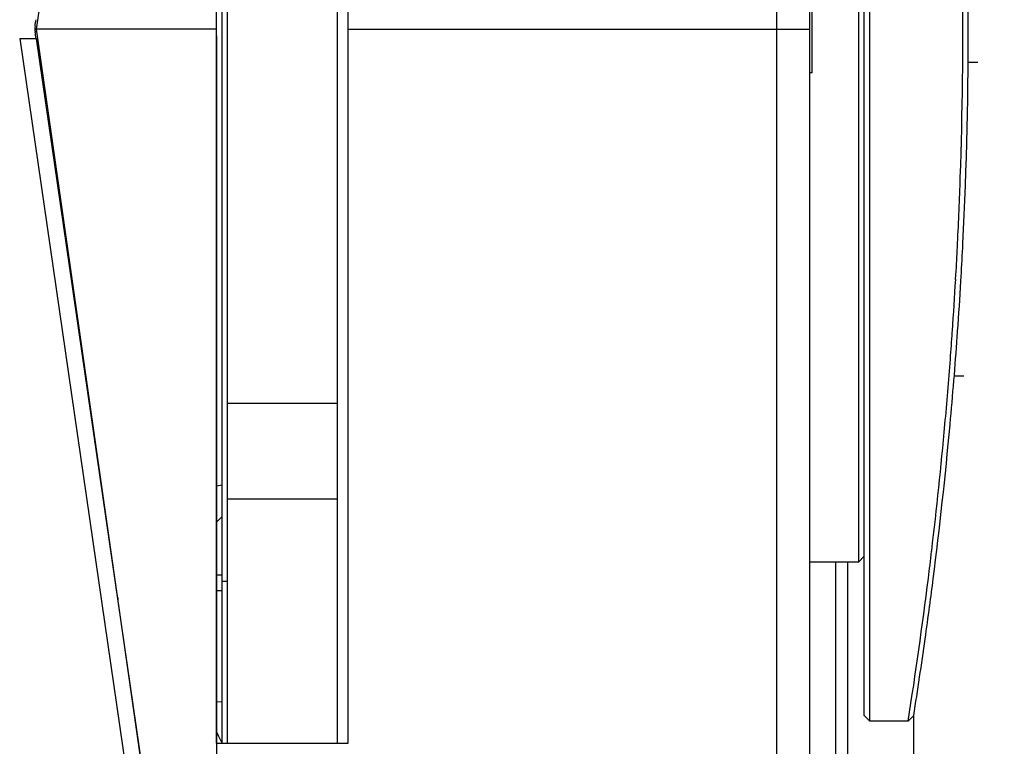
# Model space of a CAD drawing. Header units: millimetres. Extents: x 0 to 420, y 0 to 297.
# Tile 15 of 256: x 76.53 to 85.5, y 70.13 to 76.74. Entities that reach past the tile are written whole.
import ezdxf

# ---------------------------------------------------------------- set-up
doc = ezdxf.new("R2010")
doc.units = ezdxf.units.MM
doc.header["$LTSCALE"] = 23.1
doc.layers.get('0').update_dxf_attribs({"linetype": 'CONTINUOUS'})
doc.layers.add('AXES', color=7, linetype='CONTINUOUS')
doc.layers.add('DIM_PILOTEES', color=7, linetype='CONTINUOUS')
doc.styles.add('TEXTSTYLE_3', font='txt', dxfattribs={"width": 1.071429})
doc.styles.add('TEXTSTYLE_5', font='txt', dxfattribs={"width": 1.142857})
doc.styles.add('TEXTSTYLE_9', font='txt', dxfattribs={"width": 0.952381})
doc.dimstyles.new('DIMSTYLE_2', dxfattribs={"dimtxt": 2.5, "dimasz": 0.1875, "dimexe": 0.125, "dimexo": 0.0625, "dimgap": 1.25, "dimtad": 0, "dimtih": 1, "dimtoh": 1, "dimdsep": 46, "dimtxsty": 'TEXTSTYLE_3', "dimblk": '_FILLED', "dimblk1": '_FILLED', "dimblk2": '_FILLED', "dimcen": 0.09, "dimazin": 2, "dimtfac": 1, "dimtofl": 0, "dimtmove": 0, "dimatfit": 3, "dimldrblk": '_FILLED', "dimfxl": 1, "dimtolj": 1, "dimarcsym": 0})
doc.dimstyles.new('DIMSTYLE_4', dxfattribs={"dimtxt": 2.5, "dimasz": 0.1875, "dimexe": 0.125, "dimexo": 0.0625, "dimgap": 1.25, "dimtad": 0, "dimtih": 1, "dimtoh": 1, "dimdsep": 46, "dimtxsty": 'TEXTSTYLE_5', "dimblk": '_FILLED', "dimblk1": '_FILLED', "dimblk2": '_FILLED', "dimcen": 0.09, "dimazin": 2, "dimtfac": 1, "dimtofl": 0, "dimtmove": 0, "dimatfit": 3, "dimldrblk": '_FILLED', "dimfxl": 1, "dimtolj": 1, "dimarcsym": 0})
doc.dimstyles.new('DIMSTYLE_8', dxfattribs={"dimtxt": 2.5, "dimasz": 0.1875, "dimexe": 0.125, "dimexo": 0.0625, "dimgap": 1.25, "dimtad": 0, "dimtih": 1, "dimtoh": 1, "dimdsep": 46, "dimtxsty": 'TEXTSTYLE_9', "dimblk": '_FILLED', "dimblk1": '_FILLED', "dimblk2": '_FILLED', "dimcen": 0.09, "dimazin": 2, "dimtfac": 1, "dimtofl": 0, "dimtmove": 0, "dimatfit": 3, "dimldrblk": '_FILLED', "dimfxl": 1, "dimtolj": 1, "dimarcsym": 0})

# ---------------------------------------------------------------- blocks, each defined once
blk = doc.blocks.new('_FILLED')
at = {"color": 0, "linetype": 'BYBLOCK'}
blk.add_solid([(0, 0), (-1, 0.167), (-1, -0.167)], dxfattribs=at)
blk = doc.blocks.new('*D9')
at = {"layer": 'DIM_PILOTEES', "color": 2, "linetype": 'CONTINUOUS'}
for p, q in [((67.0415, 106.0416), (64.0594, 106.0416)), ((64.1844, 106.0416), (64.1844, 83.7884)), ((124.0627, 106.0416), (67.0415, 106.0416)), ((64.1844, 53.2465), (64.1844, 78.7884)), ((67.0415, 53.2465), (64.0594, 53.2465)), ((101.3091, 53.2465), (67.0415, 53.2465))]:
    blk.add_line(p, q, dxfattribs=at)
at = {"layer": 'DIM_PILOTEES', "color": 2, "linetype": 'CONTINUOUS', "xscale": 0.1875, "yscale": 0.1875, "zscale": 0.1875}
for p, rotation in [((64.1844, 106.0416), 90), ((64.1844, 53.2465), 270)]:
    blk.add_blockref('_FILLED', p, dxfattribs=dict(at, rotation=rotation))
at = {"layer": 'DIM_PILOTEES', "color": 2, "linetype": 'CONTINUOUS', "insert": (64.1844, 82.5384), "char_height": 2.5, "width": 8.571429, "attachment_point": 2, "line_spacing_factor": 0.9, "style": 'TEXTSTYLE_5'}
blk.add_mtext('{\\ftxt;\\W0.0001;\\H0.0001;\\~}{\\ftxt;\\W2.2857142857;\\H2.5; }{\\ftxt;\\W0.0001;\\H0.0001;\\~}', dxfattribs=at)
blk = doc.blocks.new('*D10')
at = {"layer": 'DIM_PILOTEES', "color": 2, "linetype": 'CONTINUOUS'}
for p, q in [((71.9766, 76.601), (71.9766, 41.9453)), ((176.2736, 76.5867), (176.2736, 41.9453)), ((71.9766, 42.0703), (119.0882, 42.0703)), ((176.2736, 42.0703), (128.7311, 42.0703))]:
    blk.add_line(p, q, dxfattribs=at)
at = {"layer": 'DIM_PILOTEES', "color": 2, "linetype": 'CONTINUOUS', "xscale": 0.1875, "yscale": 0.1875, "zscale": 0.1875, "rotation": 180}
blk.add_blockref('_FILLED', (71.9766, 42.0703), dxfattribs=at)
at = {"layer": 'DIM_PILOTEES', "color": 2, "linetype": 'CONTINUOUS', "xscale": 0.1875, "yscale": 0.1875, "zscale": 0.1875}
blk.add_blockref('_FILLED', (176.2736, 42.0703), dxfattribs=at)
at = {"layer": 'DIM_PILOTEES', "color": 2, "linetype": 'CONTINUOUS', "insert": (123.9097, 43.3203), "char_height": 2.5, "width": 10.714286, "attachment_point": 2, "line_spacing_factor": 0.9, "style": 'TEXTSTYLE_9'}
blk.add_mtext('{\\ftxt;\\W0.0001;\\H0.0001;\\~}{\\ftxt;\\W2.8571428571;\\H2.5; }{\\ftxt;\\W0.0001;\\H0.0001;\\~}', dxfattribs=at)
blk = doc.blocks.new('*D12')
at = {"layer": 'DIM_PILOTEES', "color": 2, "linetype": 'CONTINUOUS'}
for p, q in [((78.3252, 76.5945), (78.3252, 48.861)), ((169.9252, 76.5945), (169.9252, 48.861)), ((78.3252, 48.986), (119.8523, 48.986)), ((169.9252, 48.986), (127.7094, 48.986))]:
    blk.add_line(p, q, dxfattribs=at)
at = {"layer": 'DIM_PILOTEES', "color": 2, "linetype": 'CONTINUOUS', "xscale": 0.1875, "yscale": 0.1875, "zscale": 0.1875, "rotation": 180}
blk.add_blockref('_FILLED', (78.3252, 48.986), dxfattribs=at)
at = {"layer": 'DIM_PILOTEES', "color": 2, "linetype": 'CONTINUOUS', "xscale": 0.1875, "yscale": 0.1875, "zscale": 0.1875}
blk.add_blockref('_FILLED', (169.9252, 48.986), dxfattribs=at)
at = {"layer": 'DIM_PILOTEES', "color": 2, "linetype": 'CONTINUOUS', "insert": (123.7808, 50.236), "char_height": 2.5, "width": 8.035714, "attachment_point": 2, "line_spacing_factor": 0.9, "style": 'TEXTSTYLE_3'}
blk.add_mtext('{\\ftxt;\\W0.0001;\\H0.0001;\\~}{\\ftxt;\\W2.1428571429;\\H2.5; }{\\ftxt;\\W0.0001;\\H0.0001;\\~}', dxfattribs=at)

msp = doc.modelspace()

# ---------------------------------------------------------------- linework, layer by layer
at = {"color": 7, "linetype": 'CONTINUOUS'}
for p, q in [((83.4252, 88.477), (83.4252, 64.837)), ((83.7252, 88.477), (83.7252, 64.837)), ((76.6852, 76.657), (77.7288, 83.9561)), ((78.3252, 70.157), (78.3252, 83.157)), ((78.3752, 70.157), (78.3752, 83.157)), ((78.4252, 70.157), (78.4252, 83.157)), ((79.4252, 70.157), (79.4252, 83.157)), ((79.5252, 70.157), (79.5252, 83.157)), ((84.2252, 70.407), (84.2252, 82.907)), ((84.2752, 70.357), (84.2752, 82.957)), ((84.1752, 71.807), (84.1752, 81.507)), ((77.6922, 69.614), (76.6852, 76.657)), ((78.3252, 76.657), (76.6852, 76.657)), ((79.5252, 76.657), (83.7252, 76.657)), ((76.5319, 76.572), (78.2716, 64.5959)), ((76.5319, 76.572), (76.6815, 76.572)), ((76.6815, 76.572), (78.4212, 64.5959)), ((85.1706, 76.357), (85.2577, 76.357)), ((85.0573, 74.3779), (85.0617, 74.4558)), ((85.0586, 74.4074), (85.0588, 74.411)), ((85.1044, 74.3626), (85.1052, 74.3764)), ((85.1048, 74.3613), (85.1072, 74.4033)), ((85.0265, 73.8982), (85.0273, 73.9096)), ((85.0268, 73.8968), (85.0276, 73.9081)), ((85.0718, 73.8552), (85.0751, 73.9018)), ((85.0743, 73.895), (85.075, 73.9063)), ((85.0751, 73.9018), (85.0754, 73.905)), ((85.0444, 73.4992), (85.1312, 73.4992)), ((79.4252, 73.2476), (78.4252, 73.2476)), ((85.0063, 73.054), (85.0067, 73.0583)), ((77.2738, 72.4947), (77.2804, 72.4947)), ((78.3752, 72.5039), (78.3252, 72.4947)), ((79.4252, 72.376), (78.4252, 72.376)), ((78.3752, 72.2177), (78.3252, 72.1677)), ((77.3213, 72.1677), (77.3271, 72.1677)), ((77.3228, 72.1572), (77.3286, 72.1572)), ((77.3519, 71.9572), (77.3572, 71.9572)), ((84.2252, 71.857), (84.1752, 71.807)), ((84.8387, 71.9026), (84.8393, 71.9076)), ((84.8388, 71.9054), (84.8393, 71.9104)), ((83.7252, 71.807), (84.1752, 71.807)), ((84.0708, 71.807), (84.0708, 66.7382)), ((78.3252, 71.6878), (78.3752, 71.6878)), ((78.3752, 71.6303), (78.4252, 71.6303)), ((77.4252, 71.4814), (77.4252, 71.4521)), ((78.3252, 71.5465), (78.3752, 71.5465)), ((84.8199, 71.3998), (84.8206, 71.4047)), ((84.8202, 71.4027), (84.8208, 71.4076)), ((78.3252, 70.5341), (78.3752, 70.5332)), ((84.2252, 70.407), (84.2752, 70.357)), ((84.6252, 70.357), (84.6752, 70.407)), ((84.6752, 58.8125), (84.6752, 70.407)), ((84.6252, 70.357), (84.2752, 70.357)), ((78.3252, 70.157), (79.5252, 70.157))]:
    msp.add_line(p, q, dxfattribs=at)
at = {"color": 3, "linetype": 'CONTINUOUS'}
msp.add_line((83.9627, 71.807), (83.9627, 66.7382), dxfattribs=at)
at = {"color": 7, "linetype": 'CONTINUOUS'}
for centre, radius, start, end in [((45.4496, 76.6575), 39.6732, 358.04756, 3.17862), ((46.0538, 76.6572), 39.1184, 357.1379, 3.29728), ((76.8313, 76.6588), 0.1613, 170.7394, 189.32318), ((45.1879, 76.6669), 39.9351, 357.18591, 358.0469), ((45.2956, 76.6616), 39.8273, 356.8251, 357.18591), ((45.894, 76.6631), 39.2782, 356.70169, 357.14094), ((44.9058, 76.684), 40.2177, 356.04213, 356.71277), ((45.5329, 76.6843), 39.64, 355.9795, 356.64043), ((45.2554, 76.7059), 39.9183, 354.75722, 355.90472), ((44.9836, 76.6786), 40.1397, 355.67699, 356.02596), ((44.5759, 76.7101), 40.5486, 354.83225, 355.67614), ((44.0927, 76.7567), 41.0341, 353.21338, 354.82824), ((44.5866, 76.7718), 40.5904, 352.75208, 354.74466), ((43.632, 76.8106), 41.4979, 352.86513, 353.2077), ((42.9011, 76.9075), 42.2351, 351.07777, 352.85795), ((44.1269, 76.8292), 41.0537, 352.40709, 352.75352), ((43.8602, 76.8644), 41.3226, 351.98644, 352.40076), ((43.3827, 76.9331), 41.805, 351.01905, 351.98454)]:
    msp.add_arc(centre, radius, start, end, dxfattribs=at)
for centre, major_axis, start_param, end_param in [((76.5866, 76.657), (0.0888, 0.4998), -1.487466, -1.372015), ((76.5872, 76.657), (-0.0888, 0.4998), -1.769577, -1.647363)]:
    msp.add_ellipse(centre, major_axis=major_axis, ratio=0.156704, start_param=start_param, end_param=end_param, dxfattribs=at)
msp.add_open_spline([(78.3253, 70.2581), (78.3423, 70.2252), (78.3578, 70.1916), (78.3714, 70.1572)], degree=3, dxfattribs=at)
at = {"layer": 'AXES', "color": 7, "linetype": 'CONTINUOUS'}
for q in [(83.7502, 77.057), (83.7252, 76.257)]:
    msp.add_line((83.7502, 76.257), q, dxfattribs=at)

# ---------------------------------------------------------------- dimensions: what is measured, and where the dimension line sits
at = {"layer": 'DIM_PILOTEES', "color": 2, "linetype": 'CONTINUOUS'}
for base, p1, p2, angle, text, dimstyle, picture, middle in [((64.1844, 53.2465), (124.1252, 106.0416), (101.3716, 53.2465), 270, '{\\ftxt;\\W0.0001;\\H0.0001;\\~}{\\ftxt;\\W2.2857142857;\\H2.5; }{\\ftxt;\\W0.0001;\\H0.0001;\\~}', 'DIMSTYLE_4', '*D9', (61.3273, 80.0384)), ((78.3252, 48.986), (169.9252, 76.657), (78.3252, 76.657), 180, '{\\ftxt;\\W0.0001;\\H0.0001;\\~}{\\ftxt;\\W2.1428571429;\\H2.5; }{\\ftxt;\\W0.0001;\\H0.0001;\\~}', 'DIMSTYLE_2', '*D12', (121.1023, 47.736))]:
    dim = msp.add_linear_dim(base=base, p1=p1, p2=p2, angle=angle, text=text, dimstyle=dimstyle, dxfattribs=at)
    dim.commit()
    dim.dimension.update_dxf_attribs({"geometry": picture, "text_midpoint": middle, "dimtype": 160})
dim = msp.add_linear_dim(base=(176.2736, 42.0703), p1=(71.9766, 76.6635), p2=(176.2736, 76.6492), text='{\\ftxt;\\W0.0001;\\H0.0001;\\~}{\\ftxt;\\W2.8571428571;\\H2.5; }{\\ftxt;\\W0.0001;\\H0.0001;\\~}', dimstyle='DIMSTYLE_8', dxfattribs=at)
dim.commit()
dim.dimension.update_dxf_attribs({"geometry": '*D10', "text_midpoint": (120.3382, 40.8203), "dimtype": 160})

doc.saveas('drawing.dxf')
